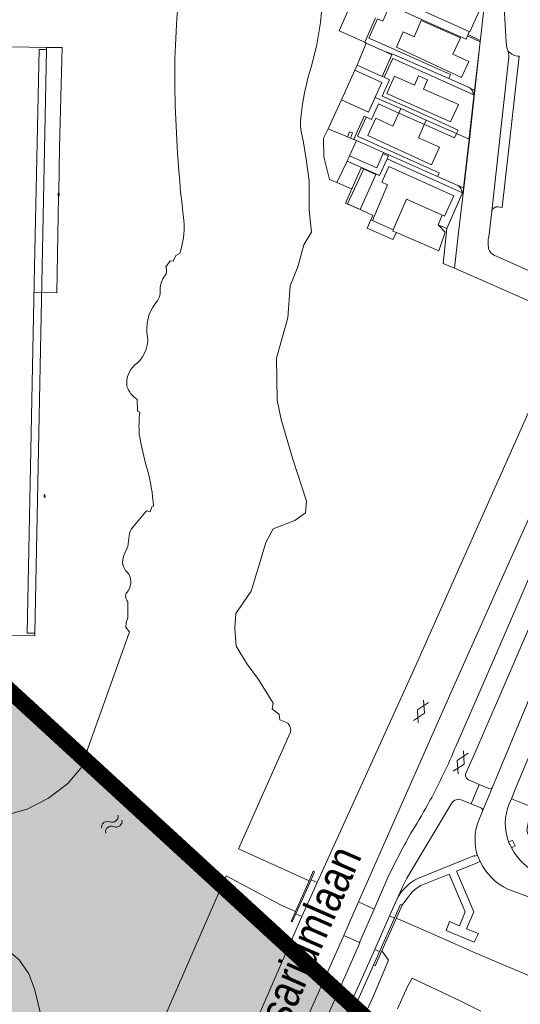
# Model space of a CAD drawing. Header units: metres. Extents: x 111546 to 149831, y 498798 to 507863.
# Tile 52 of 256: x 112703 to 112718, y 500501 to 500532. Entities that reach past the tile are written whole.
import ezdxf

# ---------------------------------------------------------------- set-up
doc = ezdxf.new("R2010")
doc.units = ezdxf.units.M
doc.layers.add('bladindeeling kader-4', color=170, linetype='Continuous')
doc.layers.add('bladindeling hatch kader 4', color=254, linetype='Continuous')
doc.layers.add('bladindeling', color=7, linetype='Continuous', lineweight=5)
doc.styles.add('Zaanstad', font='ARIALN.TTF')

# ---------------------------------------------------------------- blocks, each defined once
blk = doc.blocks.new('S05')
at = {"color": 0}
for centre, radius, start, end in [((0.934, 0.069368), 1.049, 26.4737935, 153.5262065), ((2.814, 1.038498), 1.065, 208.1530903, 331.8469097), ((0.945, -1.060632), 1.049, 26.4737935, 153.5262065), ((2.825, -0.089502), 1.065, 208.1530903, 331.8469097)]:
    blk.add_arc(centre, radius, start, end, dxfattribs=at)
blk = doc.blocks.new('S012')
at = {"color": 0}
for p, q in [((1.184, 2.05), (0, 0)), ((1.398, 0.001), (0.216, 2.05)), ((1.182, -2.049), (0, 0)), ((1.398, 0.001), (0.214, -2.049))]:
    blk.add_line(p, q, dxfattribs=at)

msp = doc.modelspace()

# ---------------------------------------------------------------- hatches: boundary and pattern name
at = {"layer": 'bladindeling hatch kader 4'}
h = msp.add_hatch(color=256, dxfattribs=at)
h.dxf.hatch_style = 1
h.paths.add_polyline_path([(112687.9854, 500523.912), (112713.9455, 500500.0524), (112694.9559, 500479.391), (112668.9958, 500503.2506)])

# ---------------------------------------------------------------- linework, layer by layer
at = {"layer": 'bladindeeling kader-4', "linetype": 'ByBlock', "const_width": 0.5}
msp.add_lwpolyline([(112687.9854, 500523.912), (112713.9455, 500500.0524), (112694.9559, 500479.391), (112668.9958, 500503.2506)], close=True, dxfattribs=at)
at = {"layer": 'bladindeling'}
for p, q in [((112713.2682, 500530.9036), (112713.6054, 500531.6552)), ((112715.0233, 500531.5745), (112714.8026, 500531.0737)), ((112716.2438, 500531.0365), (112715.0233, 500531.5745)), ((112714.4638, 500531.223), (112714.2555, 500530.7503)), ((112714.8026, 500531.0737), (112714.4638, 500531.223)), ((112713.0326, 500530.1949), (112713.3164, 500530.8778)), ((112713.3164, 500530.8778), (112713.2682, 500530.9036)), ((112716.0061, 500530.5276), (112716.2438, 500531.0365)), ((112703.4055, 500530.6765), (112703.0407, 500512.5666)), ((112714.2555, 500530.7503), (112716.2658, 500529.811)), ((112716.4941, 500530.2995), (112716.0061, 500530.5276)), ((112717.7247, 500530.5854), (112717.703, 500530.6604)), ((112716.2658, 500529.811), (112716.4941, 500530.2995)), ((112712.9638, 500530.0332), (112713.0326, 500530.1949)), ((112713.0326, 500530.1949), (112713.8135, 500529.8406)), ((112713.8135, 500529.8406), (112713.8771, 500529.8131)), ((112716.6841, 500529.4054), (112716.519, 500527.8867)), ((112714.3914, 500528.8413), (112713.595, 500529.1887)), ((112711.9903, 500527.9297), (112712.1399, 500528.2118)), ((112713.0154, 500527.8523), (112712.8314, 500527.9263)), ((112712.4014, 500526.5486), (112712.1726, 500526.6466)), ((112716.3023, 500526.2321), (112715.8138, 500525.1192)), ((112717.2106, 500525.666), (112717.1305, 500524.9405)), ((112716.0546, 500523.8882), (112716.0546, 500523.8877)), ((112716.0928, 500509.0563), (112717.2985, 500511.81)), ((112716.82, 500507.8769), (112717.1231, 500507.7482)), ((112716.9232, 500507.051), (112717.2323, 500507.7914)), ((112717.7529, 500507.2746), (112717.8185, 500507.4362)), ((112716.874, 500507.1495), (112716.5737, 500507.2766)), ((112716.787, 500506.7199), (112716.9232, 500507.051)), ((112717.8523, 500506.1394), (112717.7316, 500506.096)), ((112717.8238, 500505.9132), (112717.9382, 500505.9734)), ((112716.6754, 500505.6511), (112716.7645, 500505.6762)), ((112716.8491, 500505.4921), (112716.7562, 500505.4555)), ((112716.7645, 500505.6762), (112716.8491, 500505.4921)), ((112711.1327, 500503.8674), (112711.6045, 500504.9194)), ((112711.7927, 500504.8318), (112711.6045, 500504.9194)), ((112713.9856, 500504.9923), (112713.5672, 500504.0057)), ((112711.7927, 500504.8318), (112711.3166, 500503.7842)), ((112712.6224, 500503.193), (112713.0739, 500504.236)), ((112713.0739, 500504.236), (112713.5672, 500504.0057)), ((112713.1102, 500502.973), (112713.5672, 500504.0057)), ((112711.3166, 500503.7842), (112711.1327, 500503.8674)), ((112713.5804, 500502.762), (112714.0405, 500503.7979)), ((112714.1883, 500503.7321), (112714.0405, 500503.7979)), ((112714.2471, 500503.7288), (112714.9125, 500503.4371)), ((112712.6224, 500503.193), (112713.1102, 500502.973)), ((112713.727, 500502.6968), (112713.5804, 500502.762)), ((112713.7976, 500502.72), (112714.0078, 500502.424)), ((112711.738, 500498.2405), (112713.5381, 500502.2725))]:
    msp.add_line(p, q, dxfattribs=at)
for points in [[(112716.3527, 500532.0537), (112716.8104, 500531.8494), (112716.5331, 500531.2292), (112714.1714, 500532.2849), (112714.448, 500532.9036)], [(112716.8104, 500531.8494), (112717.0768, 500532.5604), (112717.1124, 500532.5582), (112717.4908, 500532.5341), (112717.5613, 500532.5307), (112717.6576, 500530.9053), (112717.6662, 500530.8072)], [(112717.0168, 500532.4001), (112716.8596, 500530.9947), (112716.8527, 500530.9156)], [(112716.507, 500529.4983), (112715.8757, 500529.7804), (112715.9273, 500529.8991), (112713.7825, 500530.8588), (112713.4007, 500531.0291), (112713.6673, 500531.6277), (112713.8272, 500531.5554), (112714.0525, 500532.0508), (112714.8231, 500531.7034), (112715.6126, 500531.349), (112716.4124, 500530.9964), (112716.4554, 500531.0962), (112716.4772, 500531.1464)], [(112711.9266, 500531.8495), (112711.894, 500531.5142), (112711.7822, 500530.8313), (112711.617, 500530.1605), (112711.519, 500529.8268), (112711.4003, 500529.3315), (112711.335, 500528.9806), (112711.2937, 500528.6504), (112711.2782, 500528.4784), (112711.2782, 500528.3012), (112711.3023, 500528.1292), (112711.3711, 500527.7869), (112711.4554, 500527.2727), (112711.5517, 500526.6053), (112711.55, 500525.7023)], [(112713.2682, 500530.9036), (112712.4788, 500531.2596), (112712.8124, 500532.0112)], [(112717.2323, 500507.7914), (112718.2971, 500510.3597), (112720.9235, 500516.6702), (112724.6889, 500525.7405), (112726.169, 500529.3225), (112726.2548, 500529.5353), (112726.9266, 500531.1511), (112727.206, 500531.8268)], [(112716.5116, 500531.2388), (112716.4755, 500531.1473), (112716.4772, 500531.1464), (112716.8542, 500530.9531), (112716.8501, 500530.9168), (112716.6783, 500529.4085), (112716.5104, 500527.9361), (112716.5056, 500527.8927), (112716.3367, 500526.3807), (112716.3253, 500526.2794), (112715.8138, 500525.1192)], [(112712.9638, 500530.0332), (112713.0316, 500530.1954), (112713.3164, 500530.8778), (112713.896, 500530.618), (112714.1936, 500530.5097), (112714.7371, 500530.2775), (112715.8757, 500529.7804), (112716.507, 500529.4983), (112716.6783, 500529.4085), (112716.6841, 500529.4054)], [(112713.3164, 500530.8778), (112713.896, 500530.618), (112714.1127, 500530.5097), (112713.8135, 500529.8406)], [(112716.4554, 500531.0962), (112716.8501, 500530.9168), (112716.8527, 500530.9156), (112716.6841, 500529.4054)], [(112703.4055, 500530.6765), (112703.4055, 500530.7429), (112701.2533, 500530.7795), (112700.9975, 500517.8368), (112700.5931, 500517.8449), (112700.5818, 500517.0508), (112700.9819, 500517.0429), (112700.8757, 500511.6743), (112691.9435, 500511.8526)], [(112703.4055, 500530.6765), (112703.1717, 500530.6805), (112703.0317, 500523.9393), (112702.8069, 500512.5711), (112703.0407, 500512.5666)], [(112703.0159, 500523.1378), (112703.7187, 500523.1232), (112703.778, 500526.1316), (112703.7634, 500526.132), (112703.7634, 500526.2195), (112703.7792, 500526.2195), (112703.809, 500527.6502), (112703.89, 500530.7347), (112703.4055, 500530.7429)], [(112716.1561, 500526.4574), (112715.5266, 500526.736), (112715.5765, 500526.8547), (112713.0636, 500527.9796), (112713.0464, 500527.9847), (112713.3164, 500528.5747), (112713.4746, 500528.5042), (112713.6965, 500528.9892), (112714.3286, 500528.7063), (112715.1219, 500528.3513), (112715.272, 500528.284), (112716.0563, 500527.9349), (112716.1145, 500528.0659), (112716.1647, 500528.1791), (112715.3804, 500528.5317), (112714.5909, 500528.886), (112713.8083, 500529.2335), (112714.0405, 500529.7391), (112713.8771, 500529.8131), (112714.1385, 500530.3979), (112716.6549, 500529.273), (112716.5981, 500529.4054)], [(112717.2106, 500525.666), (112717.3463, 500526.8839), (112717.5562, 500528.757), (112717.7419, 500530.4392)], [(112718.0188, 500530.467), (112718.0584, 500530.465), (112717.5355, 500525.778), (112717.4031, 500525.7935)], [(112712.735, 500527.9641), (112712.1399, 500528.2118), (112712.5476, 500529.1148)], [(112713.0154, 500527.8523), (112712.9277, 500527.8901), (112713.2545, 500528.6039), (112713.3164, 500528.5747)], [(112716.519, 500527.8867), (112716.5056, 500527.8927), (112716.1145, 500528.0659), (112715.1791, 500528.4801)], [(112712.1726, 500526.6466), (112711.9989, 500527.3449), (112711.9903, 500527.9297)], [(112716.519, 500527.8867), (112716.3384, 500526.38), (112716.3367, 500526.3807), (112716.1561, 500526.4574), (112715.5266, 500526.736), (112713.8547, 500527.4773)], [(112712.8589, 500526.3542), (112712.4014, 500526.5486), (112712.7264, 500527.2159), (112712.8004, 500527.3759)], [(112713.2442, 500526.9854), (112712.7264, 500527.2159), (112712.8004, 500527.3759)], [(112713.5056, 500525.3738), (112713.4592, 500525.391), (112713.5228, 500525.532), (112713.1255, 500525.7126), (112712.74, 500525.886), (112713.2373, 500526.9705), (112713.2442, 500526.9854), (112713.7326, 500526.767), (112713.9614, 500527.283), (112714.7835, 500526.9115), (112715.5627, 500526.5623), (112716.3023, 500526.2321), (112716.2507, 500526.3611)], [(112713.84, 500527.4443), (112714.0027, 500527.3741), (112713.9614, 500527.283)], [(112716.3384, 500526.38), (112716.1819, 500525.0023), (112716.0546, 500523.8882)], [(112710.8418, 500509.8022), (112710.642, 500509.8776), (112710.6141, 500510.0518), (112710.4014, 500510.2218), (112710.4294, 500510.4024), (112709.9805, 500511.138), (112709.6282, 500511.6134), (112709.2823, 500512.1705), (112709.2462, 500512.7102), (112709.2767, 500513.1834), (112709.7502, 500513.8759), (112710.0001, 500514.693), (112710.2027, 500515.379), (112710.4332, 500515.8091), (112711.1041, 500516.0692), (112711.4311, 500516.3078), (112711.4636, 500516.6669), (112711.0367, 500517.9725), (112710.6828, 500519.1963), (112710.5541, 500519.8005), (112710.5378, 500521.106), (112710.8848, 500522.3576), (112710.9609, 500523.347), (112711.1926, 500523.9393), (112711.3781, 500524.6143), (112711.6174, 500525.0076), (112711.55, 500525.7023)], [(112714.154, 500525.0797), (112714.1403, 500525.0453), (112714.2538, 500524.9988), (112714.1454, 500524.7804), (112713.3456, 500525.133), (112713.4592, 500525.391)], [(112715.6728, 500525.5355), (112715.5455, 500525.2396), (112715.7691, 500525.0143), (112715.5713, 500524.4278), (112714.2538, 500524.9988)], [(112715.8138, 500525.1192), (112715.5455, 500525.2396), (112715.6729, 500525.5358)], [(112719.2968, 500522.4601), (112718.1203, 500522.9847), (112716.0546, 500523.8882), (112715.702, 500524.0425), (112715.8138, 500525.1192)], [(112707.099, 500523.9328), (112707.2361, 500524.1211), (112707.3291, 500524.1143), (112707.416, 500524.2895), (112707.5329, 500524.3454)], [(112717.2878, 500524.2954), (112718.466, 500523.7708), (112719.6563, 500523.2582)], [(112719.8248, 500522.7009), (112719.3673, 500521.6758), (112718.8599, 500520.5286), (112718.2904, 500519.2804), (112714.7908, 500511.4294), (112711.7927, 500504.8318)], [(112713.0739, 500504.236), (112715.9774, 500510.8119), (112717.8014, 500514.8826), (112721.1934, 500522.4259)], [(112717.2985, 500511.81), (112719.1392, 500516.0888), (112721.2627, 500521.0716)], [(112717.867, 500511.5658), (112719.7098, 500515.854), (112721.8197, 500520.7986)], [(112706.2956, 500519.4245), (112706.2233, 500519.4612), (112706.2103, 500519.8237)], [(112705.8035, 500514.976), (112705.9208, 500515.2635), (112705.977, 500515.6686), (112706.0383, 500515.811), (112706.5018, 500516.3616), (112706.6152, 500516.3336), (112706.6652, 500516.4892), (112706.7218, 500516.5105)], [(112720.9282, 500514.9113), (112720.2851, 500513.3745), (112718.8085, 500509.8213), (112717.9289, 500507.6994), (112717.8185, 500507.4362)], [(112704.4652, 500508.3865), (112705.9712, 500512.6093), (112705.857, 500512.7527), (112705.8709, 500512.8986), (112705.9258, 500513.0413), (112705.9211, 500513.5441)], [(112703.0407, 500512.5666), (112703.0391, 500512.4853), (112701.6917, 500512.5111), (112701.6318, 500509.4706), (112701.546, 500509.4722)], [(112717.867, 500511.5658), (112716.6831, 500508.8489), (112716.3928, 500508.1953)], [(112711.5422, 500504.886), (112709.3534, 500505.8821), (112710.9598, 500509.4753)], [(112702.2846, 500506.9684), (112702.7968, 500507.1155), (112703.4645, 500507.4536), (112704.0594, 500507.906), (112704.4652, 500508.3865)], [(112716.4889, 500508.0188), (112716.82, 500507.8769), (112716.5737, 500507.2766), (112716.2837, 500507.3934)], [(112718.7657, 500505.0675), (112719.0035, 500505.6502), (112718.9301, 500505.68), (112718.5237, 500505.9939), (112718.3546, 500506.263), (112718.298, 500506.4526), (112718.3898, 500506.9546), (112718.4758, 500507.1689), (112718.1294, 500507.3095), (112717.8185, 500507.4362)], [(112715.9655, 500507.2857), (112714.5778, 500504.9732), (112714.4607, 500504.7467), (112714.2741, 500504.3241), (112714.0405, 500503.7979)], [(112716.6754, 500505.6511), (112716.6685, 500505.6686), (112714.9156, 500504.961)], [(112711.6755, 500505.1874), (112711.5422, 500504.886), (112711.1232, 500503.94), (112710.986, 500503.6299), (112711.0194, 500503.6149), (112711.1327, 500503.8674)], [(112711.6045, 500504.9194), (112711.7165, 500505.1689), (112711.6757, 500505.1874)], [(112711.6757, 500505.1874), (112711.6772, 500505.1911), (112711.6755, 500505.1874)], [(112716.7562, 500505.4555), (112716.7588, 500505.4421), (112716.1109, 500505.1825), (112716.6492, 500503.9297), (112716.4291, 500503.4005), (112716.7949, 500503.2584), (112716.6638, 500502.983), (112715.7932, 500503.3461), (112715.9033, 500503.6216), (112716.2034, 500503.4954), (112716.3831, 500503.9273), (112715.8835, 500505.0926), (112715.012, 500504.7384), (112714.8621, 500504.6538), (112714.7326, 500504.5405), (112714.4275, 500504.134)], [(112711.1232, 500503.94), (112710.681, 500504.1311), (112708.9721, 500505.0412), (112706.7237, 500499.8695), (112705.9893, 500498.2376)], [(112724.7467, 500501.7988), (112721.4717, 500503.1278), (112718.6776, 500504.2689), (112717.7082, 500504.6335)], [(112711.3166, 500503.7842), (112707.7722, 500495.6388), (112704.3437, 500487.8953)], [(112725.9531, 500498.5971), (112725.9187, 500498.6125), (112725.604, 500498.7106), (112725.3236, 500498.8723), (112724.6683, 500499.1767), (112723.927, 500499.5121), (112722.7471, 500500.0006), (112722.3016, 500500.176), (112721.6256, 500500.4804), (112721.4433, 500500.551), (112720.8001, 500500.8709), (112720.1465, 500501.153), (112719.5066, 500501.4677), (112718.3026, 500501.9665), (112716.6463, 500502.6786), (112715.573, 500503.1516), (112714.9125, 500503.4371)], [(112685.1791, 500500.9414), (112686.5517, 500501.0566), (112687.9208, 500501.1942), (112689.2847, 500501.3938), (112690.6539, 500501.5847), (112692.0212, 500501.7446), (112693.3852, 500501.9545), (112694.7457, 500502.1695), (112696.0942, 500502.4343), (112697.434, 500502.7715), (112698.27, 500502.9899), (112699.2882, 500503.1481), (112699.9796, 500503.1911), (112700.6693, 500503.1533), (112701.6876, 500502.9521), (112702.1657, 500502.7629), (112702.5562, 500502.4361), (112702.8554, 500502.0043), (112703.0292, 500501.5331), (112703.5744, 500499.2954), (112704.6511, 500498.8413), (112705.9893, 500498.2376)], [(112712.6224, 500503.193), (112706.9989, 500490.5571), (112702.7311, 500480.9397)], [(112702.5703, 500479.2168), (112704.104, 500482.6499), (112705.6162, 500486.025), (112707.0479, 500489.241), (112709.954, 500495.8148), (112711.4094, 500499.0922), (112713.1222, 500502.9641), (112713.1102, 500502.973)], [(112711.6215, 500498.3753), (112711.8446, 500498.8779), (112713.5804, 500502.762)], [(112712.348, 500498.5747), (112712.8709, 500499.8028), (112713.2252, 500500.6146), (112713.5245, 500501.2665), (112714.0078, 500502.424)], [(112714.2847, 500500.9122), (112714.5995, 500501.6122), (112714.7405, 500501.8685), (112716.2524, 500501.1581), (112716.8733, 500500.8451)]]:
    msp.add_lwpolyline(points, dxfattribs=at)
for points in [[(112712.5476, 500529.1148), (112713.3886, 500528.7347), (112713.8032, 500529.6514), (112712.9638, 500530.0332)], [(112713.9528, 500529.3126), (112714.1919, 500529.8509), (112714.8093, 500529.5723), (112714.9401, 500529.8578), (112715.2204, 500529.7322), (112715.0966, 500529.445), (112716.1733, 500528.9686), (112715.9342, 500528.4319)], [(112713.3663, 500528.0071), (112713.6157, 500528.5437), (112714.1403, 500528.3012), (112714.3914, 500528.8413), (112715.1791, 500528.4801), (112714.9366, 500527.9349), (112715.5851, 500527.6425), (112715.3408, 500527.0989)], [(112712.735, 500527.9641), (112712.8314, 500527.9263), (112712.8933, 500528.0879), (112712.8021, 500528.1258)], [(112712.8004, 500527.3759), (112713.0154, 500527.8523), (112713.8547, 500527.4773), (112713.6432, 500527.0026)], [(112712.6783, 500525.9139), (112713.1255, 500525.7126), (112713.6122, 500526.8031), (112713.1616, 500527.0043)], [(112713.5056, 500525.3738), (112714.154, 500525.0797), (112714.5599, 500526.0326), (112715.7467, 500525.5028), (112716.0288, 500526.1375), (112714.013, 500527.0439), (112713.7963, 500526.5658), (112713.9751, 500526.4798)], [(112703.7918, 500526.1327), (112703.7643, 500526.133), (112703.7653, 500526.2183), (112703.7928, 500526.218)], [(112703.3525, 500516.8669), (112703.325, 500516.8647), (112703.3315, 500516.7844), (112703.3589, 500516.7866)], [(112713.5381, 500502.2725), (112713.5883, 500502.2501), (112714.4275, 500504.134), (112714.3771, 500504.1564)]]:
    msp.add_lwpolyline(points, close=True, dxfattribs=at)
for centre, radius, start, end in [((112731.8321, 500529.8155), 24.4545, 174.24226, 182.05336), ((112717.996, 500530.8166), 0.3297, 181.63454, 228.53986), ((112717.0162, 500530.4286), 0.724, 0.83796, 12.47977), ((112718.0356, 500530.8455), 0.3788, 226.94332, 267.45861), ((112716.4303, 500529.3322), 0.1815, 23.57669, 65.23528), ((112747.028, 500530.1009), 39.6517, 181.67867, 186.61108), ((112716.091, 500526.2995), 0.1699, 21.06591, 67.58363), ((112717.3711, 500525.6327), 0.1639, 78.74264, 168.28232), ((112705.1407, 500525.1604), 2.5273, 341.18689, 8.5422), ((112718.259, 500524.6652), 1.1616, 166.28783, 188.68753), ((112717.3971, 500524.5728), 0.2982, 196.18478, 248.51382), ((112706.8643, 500523.8142), 0.2629, 323.59145, 26.81594), ((112707.6017, 500523.2361), 0.6742, 141.24565, 180.1639), ((112706.4196, 500523.1743), 0.5114, 325.41576, 6.72374), ((112707.8606, 500522.0011), 1.349, 139.12383, 184.45587), ((112705.5586, 500521.6806), 0.9811, 311.53878, 12.70262), ((112706.6351, 500520.3317), 0.7477, 124.71958, 188.17236), ((112706.6671, 500520.5069), 0.8219, 200.03523, 236.22935), ((112710.0935, 500518.9805), 3.8238, 173.33083, 183.70381), ((112714.8471, 500520.1379), 8.6837, 189.30731, 196.55817), ((112700.7692, 500516.0796), 5.9682, 4.14022, 15.38565), ((112706.2138, 500514.7886), 0.451, 155.4587, 226.46014), ((112705.5474, 500514.154), 0.4703, 324.7185, 40.85696), ((112706.0846, 500513.7085), 0.2318, 131.3914, 225.17246), ((112710.6962, 500509.5649), 0.2784, 341.21622, 58.46903), ((112700.6, 500515.4156), 16.7472, 331.30627, 337.68335), ((112716.5579, 500508.1708), 0.1669, 171.56531, 245.60083), ((112717.1528, 500507.8329), 0.0897, 250.67052, 332.46493), ((112702.8883, 500514.0232), 14.0718, 327.44769, 331.80611), ((112716.1803, 500507.1751), 0.2416, 64.65088, 152.73851), ((112716.8432, 500507.0726), 0.0828, 344.85275, 68.19731), ((112719.1959, 500506.659), 1.5688, 156.89713, 201.02935), ((112718.3144, 500506.1648), 1.6251, 160.02837, 197.49813), ((112737.6055, 500493.5579), 26.242, 150.57156, 154.16829), ((112719.2784, 500506.7613), 1.6838, 203.27277, 210.24476), ((112710.149, 500502.0508), 8.7211, 26.7296, 27.95723), ((112719.3666, 500506.6884), 1.7266, 206.6778, 246.84843), ((112718.4482, 500506.2331), 1.7625, 204.8612, 245.17322), ((112715.522, 500503.7087), 1.3914, 115.83471, 153.74905)]:
    msp.add_arc(centre, radius, start, end, dxfattribs=at)

# ---------------------------------------------------------------- block references
at = {"layer": 'bladindeling', "xscale": 0.1719986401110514, "yscale": 0.1719986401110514, "zscale": 0.1719986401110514}
for name, p, rotation in [('S012', (112715.1191, 500510.0871), 153.4686787), ('S012', (112716.3548, 500508.5114), 153.6787592), ('S05', (112705.1721, 500506.4448), 38.7854902)]:
    msp.add_blockref(name, p, dxfattribs=dict(at, rotation=rotation))

# ---------------------------------------------------------------- texts
at = {"layer": 'bladindeling', "color": 2, "style": 'Zaanstad'}
msp.add_text('Rosariumlaan', height=1.031992, rotation=66.42587, dxfattribs=at).set_placement((112710.2774, 500498.9794))

doc.saveas('drawing.dxf')
